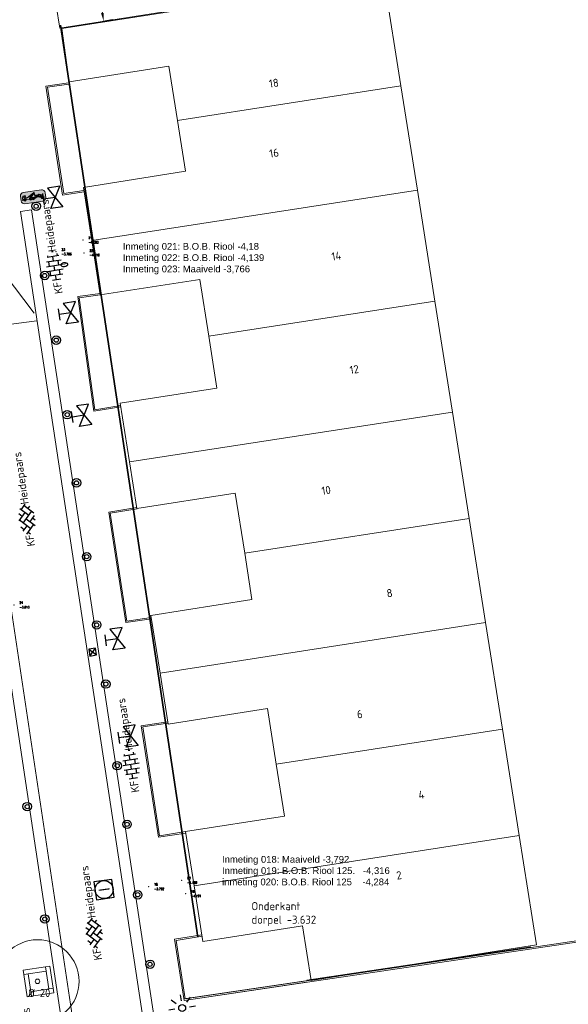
# Model space of a CAD drawing. Header units: metres. Extents: x 102746 to 103541, y 468531 to 469408.
# Tile 6 of 87: x 103011 to 103035, y 468754 to 468798. Entities that reach past the tile are written whole.
import ezdxf
from ezdxf.enums import TextEntityAlignment as Align

# ---------------------------------------------------------------- set-up
doc = ezdxf.new("R2010")
doc.units = ezdxf.units.M
doc.linetypes.add('VH-OPSLUITBAND_60X200', pattern=[12, 6, -2, 2, -2])
doc.layers.get('0').update_dxf_attribs({"lineweight": 25})
for name, color, linetype, lineweight in [('B-RO-GR-BOOM-G', 90, 'Continuous', 13), ('B-RO-GR-BOOM_BOOM_20 CM-S', 90, 'Continuous', 25), ('B-RO-IE-MEUBILAIR_WEGMEUBILAIR-S', 7, 'Continuous', 25), ('B-RO-KL-WATER_HULPSTUK-S', 170, 'Continuous', 25), ('B-RO-OG-BEBOUWING-G', 7, 'Continuous', 35), ('B-RO-OG-BGT-G', 253, 'Continuous', 13), ('B-RO-RI-GWA_RIOOLPUT-S', 30, 'Continuous', 25), ('B-RO-RI-HWA_KOLK-S', 150, 'Continuous', 25), ('B-RO-VH-GOOT-G', 170, 'Continuous', 18), ('B-RO-VH-KANTOPSLUITING_ACHTERKANTBAND-G', 253, 'Continuous', 18), ('B-RO-VH-KANTOPSLUITING_OPSLUITBAND_60X200-G', 150, 'VH-OPSLUITBAND_60X200', 18), ('B-RO-VH-VERHARDING-G', 252, 'Continuous', 18), ('B-RO-VH-VERHARDING_BETONSTRAATSTEEN-S', 252, 'Continuous', 25), ('B-RO-VW-MARKERING_WEG MARKERING-G', 7, 'Continuous', 0), ('B-RO-VW-VERKEERSTEKEN_BORD_ONDERBORD-S', 7, 'Continuous', 25), ('CALQUE_PTTOPO_ALT', 7, 'Continuous', 0), ('CALQUE_PTTOPO_MAT', 7, 'Continuous', 0), ('PTTOPO', 7, 'Continuous', 0), ('X-XX-AL-M', 7, 'Continuous', 18), ('X-XX-AL-T18', 7, 'Continuous', 18)]:
    doc.layers.add(name, color=color, linetype=linetype, lineweight=lineweight)
doc.styles.add('ARIAL', font='arial.ttf')
doc.styles.add('NLCS-ISO', font='txt')
doc.styles.add('NLCS-ISO-M200-T18', font='txt', dxfattribs={"height": 0.36})
doc.styles.add('Style-STANDARD', font='STANDARD.shx')
doc.dimstyles.new('NLCS-M200-T18-PIJL_L2_H1', dxfattribs={"dimscale": 0.2, "dimtxt": 2.5, "dimasz": 1.8, "dimexe": 2, "dimexo": 2, "dimgap": 0.7, "dimtad": 1, "dimzin": 0, "dimdsep": 46, "dimtxsty": 'NLCS-ISO-M200-T18', "dimcen": 0, "dimdle": 2, "dimclrd": 256, "dimclre": 256, "dimclrt": 256, "dimadec": 1, "dimazin": 0, "dimtfac": 1, "dimtdec": 3, "dimtofl": 0, "dimtmove": 0, "dimatfit": 3, "dimfxl": 2, "dimfxlon": 1, "dimtfillclr": 256, "dimtolj": 1, "dimtzin": 0, "dimlwd": -1, "dimlwe": -1, "dimarcsym": 0})

# ---------------------------------------------------------------- blocks, each defined once
blk = doc.blocks.new('SVH-BSS_KEIFORMAAT_KEPER_KL-SO')
for p, q in [((-3.44, -0.47), (-2.97, 0)), ((-3.31, 0.34), (-1.48, -1.48)), ((-2.52, 1.03), (-1.48, 0)), ((-2.23, -0.74), (0, 1.48)), ((-2.23, 0.74), (-1.57, 1.4)), ((-1.77, -1.77), (0, 0)), ((-0.74, 0.74), (1.48, -1.48)), ((-0.1, 1.58), (1.48, 0)), ((0.74, 0.74), (1.4, 1.4)), ((0.74, -0.74), (2.46, 0.98)), ((1.06, -1.91), (2.97, 0)), ((2.23, 0.74), (3.31, -0.34)), ((-0.74, -0.74), (0.5, -1.99)), ((-0.52, -2), (0, -1.48)), ((2.23, -0.74), (2.72, -1.24))]:
    blk.add_line(p, q)
at = {"style": 'NLCS-ISO'}
blk.add_attdef('FORMAAT', text='', height=1.8, dxfattribs=at).set_placement((-3.47, -0.23), align=Align.MIDDLE_RIGHT)
blk.add_attdef('KLEUR', text='', height=1.8, dxfattribs=at).set_placement((3.32, -0.22), align=Align.MIDDLE_LEFT)
at = {"style": 'NLCS-ISO', "flags": 1}
blk.add_attdef('FUNCTIE', text='', height=1.8, dxfattribs=at).set_placement((0.12, -3.58), align=Align.MIDDLE_CENTER)
blk = doc.blocks.new('SVH-BSS_KEIFORMAAT_HALFST_KL-SO')
for p, q in [((-3.15, -1), (-3.15, 0.83)), ((-3.15, 0), (-2.1, 0)), ((-2.1, -1.59), (-2.1, 1.42)), ((-2.1, 1.05), (-1.05, 1.05)), ((-1.05, -1.83), (-1.05, 1.66)), ((-1.05, 0), (0, 0)), ((0, -1.88), (0, 1.71)), ((0, 1.05), (1.05, 1.05)), ((1.05, -1.75), (1.05, 1.58)), ((1.05, 0), (2.1, 0)), ((2.1, -1.4), (2.1, 1.22)), ((2.1, 1.05), (2.41, 1.05)), ((3.15, -0.26), (3.15, 0.09)), ((3.15, 0), (3.16, 0)), ((-2.1, -1.05), (-1.05, -1.05)), ((0, -1.05), (1.05, -1.05)), ((2.1, -1.05), (2.64, -1.05))]:
    blk.add_line(p, q)
at = {"style": 'NLCS-ISO'}
blk.add_attdef('FORMAAT', text='', height=1.8, dxfattribs=at).set_placement((-3.62, -0.09), align=Align.MIDDLE_RIGHT)
blk.add_attdef('KLEUR', text='', height=1.8, dxfattribs=at).set_placement((3.17, -0.09), align=Align.MIDDLE_LEFT)
at = {"style": 'NLCS-ISO', "flags": 1}
blk.add_attdef('FUNCTIE', text='', height=1.8, dxfattribs=at).set_placement((0.12, -3.58), align=Align.MIDDLE_CENTER)
blk = doc.blocks.new('SGR-BOOM 20')
at = {"layer": 'B-RO-GR-BOOM-G'}
for radius in [1.84, 0.1]:
    blk.add_circle((0.001, 0), radius, dxfattribs=at)
at = {"layer": 'X-XX-AL-T18', "insert": (-0.417, -0.337), "char_height": 0.36, "attachment_point": 1, "style": 'NLCS-ISO-M200-T18'}
blk.add_mtext_dynamic_manual_height_columns('%%C 20', width=1.83388, gutter_width=1.8, heights=[0], dxfattribs=at)
blk = doc.blocks.new('B-SRI-KOLK_STRAAT_300X300-SO')
for p, q in [((-0.75, 0), (0.75, 1.5)), ((0.75, 0), (-0.75, 1.5))]:
    blk.add_line(p, q)
at = {"flags": 128}
blk.add_lwpolyline([(-0.75, 0), (0.75, 0), (0.75, 1.5), (-0.75, 1.5)], close=True, dxfattribs=at)
blk = doc.blocks.new('SIE-WEG_PAAL_BETON')
for radius in [0.188, 0.0938]:
    blk.add_circle((0, 0), radius)
blk = doc.blocks.new('SKL-WTB_HULP_AFSLUITER_HANDB-SO')
at = {"ltscale": 0.1}
for p, q in [((-1.25, 2.62), (1.25, 2.62)), ((0, 0), (0, 2.62)), ((-2.3, -1.37), (-2.3, 1.37))]:
    blk.add_line(p, q, dxfattribs=at)
for p, q in [((2.3, 1.37), (-2.3, -1.37)), ((-2.3, 1.37), (2.3, -1.37)), ((2.3, -1.37), (2.3, 1.37))]:
    blk.add_line(p, q)
blk = doc.blocks.new('B-SIE-WEG_LICHTMAST_SPOT-SO')
for p, q in [((0, 1.62), (0, 3)), ((-3, 0), (-1.62, 0)), ((-2.12, 2.12), (-1.15, 1.15)), ((1.15, 1.15), (2.12, 2.12)), ((-2.12, -2.12), (-1.15, -1.15)), ((0, -3), (0, -1.62)), ((1.15, -1.15), (2.12, -2.12)), ((1.62, 0), (3, 0))]:
    blk.add_line(p, q)
blk.add_circle((0, 0), 0.77)
at = {"style": 'NLCS-ISO'}
blk.add_attdef('TYPE', text='', height=1.8, dxfattribs=at).set_placement((0, 3), align=Align.BOTTOM_CENTER)
blk = doc.blocks.new('SIE-WEG_STRAATPOT_BRANDKRAAN-SO')
blk.add_ellipse((0, 0), major_axis=(-0.729, 0), ratio=0.685994)
at = {"style": 'NLCS-ISO'}
blk.add_text('BR', height=0.4, dxfattribs=at).set_placement((-0.3, -0.15))
blk = doc.blocks.new('A$C0d379f04')
at = {"layer": 'B-RO-VH-VERHARDING-G', "flags": 128}
for points in [[(0, 1.2), (1, 1.2), (1, 1), (0, 1)], [(0.2, 1), (0.2, 0), (0, 0), (0, 1)], [(1.2, 1.2), (1.2, 0.2), (1, 0.2), (1, 1.2)], [(0.2, 0.2), (1.2, 0.2), (1.2, 0), (0.2, 0)]]:
    blk.add_lwpolyline(points, close=True, dxfattribs=at)
blk = doc.blocks.new('B-SVW-VERKEERSTEKEN_BORD_ONDERBORD_OB303-SO')
at = {"true_color": 0xffffff}
h = blk.add_hatch(color=7, dxfattribs=at)
h.dxf.hatch_style = 1
edge = h.paths.add_edge_path()
edge.add_line((2.75, -0.52), (2.75, 0.52))
edge.add_arc((2.02, 0.52), 0.726, 0, 90)
edge.add_line((2.02, 1.25), (-2.02, 1.25))
edge.add_arc((-2.02, 0.52), 0.726, 90, 180)
edge.add_line((-2.75, 0.52), (-2.75, -0.52))
edge.add_arc((-2.02, -0.52), 0.726, 180, 270)
edge.add_line((-2.02, -1.25), (2.02, -1.25))
edge.add_arc((2.02, -0.52), 0.726, 270, 360)
h = blk.add_hatch(color=7, dxfattribs=at)
h.dxf.hatch_style = 1
h.paths.add_polyline_path([(-0.26, -0.02), (-0.47, -0.02), (-0.47, 0.01), (0.26, 0.73), (0.34, 0.71), (0.39, 0.23), (0.41, 0.3), (0.36, 0.84, 0.493116), (0.28, 0.89), (-1.35, -0.01), (-1.56, -0.01), (-1.56, -0.1), (-1.66, -0.1), (-1.66, 0.14), (-1.69, 0.5), (-2.27, 0.5), (-2.42, 0.02), (-2.4, -0.35), (-2.44, -0.35), (-2.44, -0.44), (-2.18, -0.44, -0.872802), (-1.56, -0.39), (-0.92, -0.39, -0.398056), (-0.68, -0.16), (0.02, -0.16, -0.385059), (0.27, -0.38), (0.57, -0.38), (0.57, -0.22)])
h.paths.add_polyline_path([(-1.07, 0.06), (0.02, 0.68), (0.02, 0.57), (-0.53, 0.06)], flags=16)
h.paths.add_polyline_path([(-1.82, 0.13), (-2.26, 0.13), (-2.16, 0.41), (-1.82, 0.41)], flags=16)
h = blk.add_hatch(color=7, dxfattribs=at)
h.dxf.hatch_style = 1
h.paths.add_polyline_path([(2.14, -0.56), (2.31, -0.59), (2.41, -0.33), (2.14, -0.18), (2, 0.14, 0.203204), (1.97, 0.17), (1.38, 0.38, 0.195324), (1.31, 0.38), (1.01, 0.24), (0.43, 0.35), (0.35, 0.12), (0.53, 0.02, -0.973453), (0.94, -0.15), (1.72, -0.43, -0.944979)])
h.paths.add_polyline_path([(1.03, 0.2), (1.33, 0.34, -0.20527), (1.37, 0.34), (1.69, 0.22), (1.61, 0)], flags=16)
h.paths.add_polyline_path([(1.65, -0.01), (1.73, 0.2), (1.93, 0.13, -0.215581), (1.96, 0.1), (2.07, -0.16)], flags=16)
h = blk.add_hatch(color=7, dxfattribs=at)
h.dxf.hatch_style = 1
h.paths.add_polyline_path([(0.57, -0.01, 1), (0.89, -0.13, 1)])
h = blk.add_hatch(color=7, dxfattribs=at)
h.dxf.hatch_style = 1
h.paths.add_polyline_path([(-1.62, -0.45, 1), (-2.12, -0.45, 1)])
h = blk.add_hatch(color=7, dxfattribs=at)
h.dxf.hatch_style = 1
h.paths.add_polyline_path([(-0.37, -0.45, 1), (-0.87, -0.45, 1)])
h = blk.add_hatch(color=7, dxfattribs=at)
h.dxf.hatch_style = 1
h.paths.add_polyline_path([(0.2, -0.45, 1), (-0.3, -0.45, 1)])
h = blk.add_hatch(color=7, dxfattribs=at)
h.dxf.hatch_style = 1
h.paths.add_polyline_path([(1.76, -0.45, 1), (2.09, -0.57, 1)])
at = {"color": 250, "lineweight": 0, "true_color": 0x191919}
for points in [[(2.75, -0.52), (2.75, 0.52, 0.414214), (2.02, 1.25), (-2.02, 1.25, 0.414214), (-2.75, 0.52), (-2.75, -0.52, 0.414214), (-2.02, -1.25), (2.02, -1.25, 0.414214)], [(0.41, 0.3), (0.36, 0.84, 0.493116), (0.28, 0.89), (-1.35, -0.01), (-1.56, -0.01), (-1.56, -0.1), (-1.66, -0.1), (-1.66, 0.14), (-1.69, 0.5), (-2.27, 0.5), (-2.42, 0.02), (-2.4, -0.35), (-2.44, -0.35), (-2.44, -0.44), (-2.18, -0.44, -0.872802), (-1.56, -0.39), (-0.92, -0.39, -0.398056), (-0.68, -0.16), (0.02, -0.16, -0.385059), (0.27, -0.38), (0.57, -0.38), (0.57, -0.22), (-0.26, -0.02), (-0.47, -0.02), (-0.47, 0.01), (0.26, 0.73), (0.34, 0.71), (0.39, 0.23)], [(0.94, -0.15, 0.973453), (0.53, 0.02), (0.35, 0.12), (0.43, 0.35), (1.01, 0.24), (1.31, 0.38, -0.195324), (1.38, 0.38), (1.97, 0.17, -0.207879), (2, 0.14), (2.14, -0.18), (2.41, -0.33), (2.31, -0.59), (2.14, -0.56, 0.944979), (1.72, -0.43)], [(1.61, 0), (1.69, 0.22), (1.37, 0.34, 0.20527), (1.33, 0.34), (1.03, 0.2)], [(1.65, -0.01), (2.07, -0.16), (1.96, 0.1, 0.215581), (1.93, 0.13), (1.73, 0.2)]]:
    blk.add_lwpolyline(points, format="xyb", close=True, dxfattribs=at)
for points in [[(-1.82, 0.13), (-1.82, 0.41), (-2.16, 0.41), (-2.26, 0.13)], [(-0.53, 0.06), (0.02, 0.57), (0.02, 0.68), (-1.07, 0.06)]]:
    blk.add_lwpolyline(points, close=True, dxfattribs=at)
for centre, radius in [((0.73, -0.07), 0.173), ((-1.87, -0.45), 0.249), ((-0.62, -0.45), 0.249), ((-0.05, -0.45), 0.249), ((1.92, -0.51), 0.173)]:
    blk.add_circle(centre, radius, dxfattribs=at)
blk = doc.blocks.new('*D226')
at = {"layer": 'Defpoints', "color": 0, "transparency": 16777216}
for p in [(103012.357, 468799.433, -3.718), (103014.623, 468797.72), (103012.682, 468797.409, -3.718)]:
    blk.add_point(p, dxfattribs=at)
at = {"layer": 'X-XX-AL-M', "transparency": 16777216}
for p, q in [((103014.27, 468799.739), (103014.694, 468799.807)), ((103014.356, 468799.388), (103014.566, 468798.075)), ((103014.594, 468797.715), (103015.018, 468797.783))]:
    blk.add_line(p, q, dxfattribs=at)
for points in [[(103014.415, 468799.398), (103014.297, 468799.379), (103014.299, 468799.744)], [(103014.625, 468798.085), (103014.507, 468798.066), (103014.623, 468797.72)]]:
    blk.add_solid(points, dxfattribs=at)
at = {"layer": 'X-XX-AL-M', "transparency": 16777216, "insert": (103014.777, 468798.782), "char_height": 0.36, "attachment_point": 5, "rotation": 279.0977, "style": 'NLCS-ISO-M200-T18'}
blk.add_mtext('\\A1;2.05', dxfattribs=at)
blk = doc.blocks.new('SRI-PUT_INSPECTIE-SO')
at = {"lineweight": -3, "flags": 128}
blk.add_lwpolyline([(-2, -2), (2, -2), (2, 2), (-2, 2)], close=True, dxfattribs=at)
at = {"lineweight": -3, "ltscale": 1.5}
blk.add_circle((0, 0), 2, dxfattribs=at)
at = {"ltscale": 0.1, "style": 'NLCS-ISO'}
blk.add_text('I', height=2.5, dxfattribs=at).set_placement((0, -0.01), align=Align.MIDDLE_CENTER)
blk = doc.blocks.new('PTTOPO')
at = {"layer": 'PTTOPO'}
blk.add_point((0, 0), dxfattribs=at)
at = {"layer": 'CALQUE_PTTOPO_ALT', "style": 'Style-STANDARD', "width": 0.8}
blk.add_attdef('ALT', text='', height=0.1, dxfattribs=at).set_placement((0.25, -0.1), align=Align.MIDDLE_LEFT)
at = {"layer": 'CALQUE_PTTOPO_MAT', "style": 'Style-STANDARD', "width": 0.8}
blk.add_attdef('MAT', text='', height=0.1, dxfattribs=at).set_placement((0.25, 0.1), align=Align.MIDDLE_LEFT)

msp = doc.modelspace()

# ---------------------------------------------------------------- linework, layer by layer
at = {"layer": 'B-RO-OG-BEBOUWING-G', "linetype": 'Continuous'}
for points in [[(103018.795, 468757.114, -1.308), (103012.705, 468797.534, -2.696)], [(103033.553, 468756.662, 0.662), (103023.631, 468755.188, 0.266)]]:
    msp.add_polyline3d(points, dxfattribs=at)
at = {"layer": 'B-RO-OG-BGT-G', "color": 252, "flags": 128}
for points in [[(103027.041, 468799.615), (103012.763, 468797.388), (103013.096, 468795.029), (103017.515, 468795.726), (103017.896, 468793.311), (103027.793, 468794.844), (103027.067, 468799.448)], [(103027.793, 468794.844), (103017.896, 468793.311), (103018.251, 468791.058), (103013.723, 468790.344), (103014.094, 468787.991), (103028.521, 468790.226)], [(103019.276, 468783.756), (103029.297, 468785.308), (103028.521, 468790.226), (103014.094, 468787.991), (103014.475, 468785.576), (103018.879, 468786.27)], [(103029.297, 468785.308), (103019.276, 468783.756), (103019.639, 468781.452), (103015.361, 468780.778), (103015.772, 468778.173), (103030.073, 468780.389)], [(103030.817, 468775.671), (103030.073, 468780.389), (103015.772, 468778.173), (103016.097, 468776.11), (103020.45, 468776.796), (103020.87, 468774.13)], [(103020.87, 468774.13), (103021.194, 468772.078), (103016.716, 468771.372), (103017.119, 468768.819), (103031.545, 468771.054), (103030.817, 468775.671)], [(103032.289, 468766.336), (103031.545, 468771.054), (103017.119, 468768.819), (103017.476, 468766.554), (103021.879, 468767.248), (103022.268, 468764.783)], [(103033.033, 468761.618), (103032.289, 468766.336), (103022.268, 468764.783), (103022.631, 468762.48), (103018.253, 468761.79), (103018.632, 468759.387)], [(103018.632, 468759.387), (103019.021, 468756.922), (103023.428, 468757.617), (103023.811, 468755.188), (103033.799, 468756.763), (103033.033, 468761.618)]]:
    msp.add_lwpolyline(points, close=True, dxfattribs=at)
at = {"layer": 'B-RO-VH-GOOT-G', "elevation": -3.755, "flags": 128}
msp.add_lwpolyline([(103010.931, 468789.281), (103011.425, 468789.356)], dxfattribs=at)
at = {"layer": 'B-RO-VH-GOOT-G', "linetype": 'Continuous'}
for points, elevation in [([(103011.425, 468789.356), (103019.254, 468737.767)], -3.755), ([(103010.931, 468789.281), (103018.759, 468737.692)], -3.755), ([(103016.382, 468729.23), (103009.007, 468778.29)], -3.825), ([(103016.881, 468729.308), (103009.502, 468778.365)], -3.825)]:
    msp.add_lwpolyline(points, dxfattribs=dict(at, elevation=elevation))
at = {"layer": 'B-RO-VH-KANTOPSLUITING_ACHTERKANTBAND-G', "linetype": 'Continuous'}
for points, elevation in [([(103013.064, 468794.98), (103012.065, 468794.835), (103012.806, 468790.002), (103013.753, 468790.151)], -3.742), ([(103014.464, 468785.648), (103013.475, 468785.508), (103014.182, 468780.422), (103015.387, 468780.612)], -3.708), ([(103016.739, 468771.225), (103015.603, 468771.055), (103014.847, 468775.953), (103016.091, 468776.149)], -3.78), ([(103018.263, 468761.726), (103017.048, 468761.535), (103016.284, 468766.476), (103017.46, 468766.654)], -3.684), ([(103048.404, 468758.789), (103033.486, 468756.57), (103018.186, 468754.309)], -3.878), ([(103023.613, 468755.109), (103018.186, 468754.309), (103017.765, 468757.015), (103018.975, 468757.214)], -3.747)]:
    msp.add_lwpolyline(points, dxfattribs=dict(at, elevation=elevation))
at = {"layer": 'B-RO-VH-KANTOPSLUITING_OPSLUITBAND_60X200-G', "linetype": 'Continuous'}
for points, elevation in [([(103013.073, 468794.921), (103012.133, 468794.784), (103012.856, 468790.07), (103013.744, 468790.21)], -3.742), ([(103014.472, 468785.588), (103013.543, 468785.457), (103014.233, 468780.491), (103015.378, 468780.671)], -3.708), ([(103016.73, 468771.285), (103015.654, 468771.123), (103014.916, 468775.903), (103016.1, 468776.09)], -3.78), ([(103018.254, 468761.786), (103017.098, 468761.603), (103016.352, 468766.426), (103017.469, 468766.595)], -3.684), ([(103023.604, 468755.169), (103018.236, 468754.377), (103017.834, 468756.965), (103018.985, 468757.155)], -3.747)]:
    msp.add_lwpolyline(points, dxfattribs=dict(at, elevation=elevation))
msp.add_polyline3d([(103048.395, 468758.848, -3.878), (103033.477, 468756.629, -3.774), (103018.176, 468754.369, -3.782)], dxfattribs=at)
at = {"layer": 'B-RO-VH-VERHARDING-G', "elevation": -3.718, "flags": 128}
msp.add_lwpolyline([(103012.682, 468797.409), (103012.357, 468799.433), (103024.962, 468801.451), (103025.05, 468800.916), (103038.327, 468802.967), (103037.873, 468806.011), (103033.878, 468832.222), (103035.673, 468832.477), (103037.637, 468819.419), (103037.353, 468819.376), (103039.339, 468806.348), (103042.683, 468806.815), (103073.492, 468811.452), (103073.754, 468809.653), (103060.416, 468807.692), (103060.375, 468807.961), (103042.906, 468805.331), (103042.891, 468805.329), (103049.999, 468758.973), (103048.517, 468758.745), (103041.838, 468802.008), (103038.625, 468801.486), (103038.576, 468801.488)], close=True, dxfattribs=at)
at = {"layer": 'B-RO-VH-VERHARDING-G', "linetype": 'Continuous'}
msp.add_polyline3d([(103011.666, 468784.437, -3.755), (103003.226, 468783.333, -3.85), (103002.873, 468785.777, -3.85), (102995.89, 468784.799, -3.806), (102996.262, 468782.337, -3.781), (102991.275, 468781.562, -3.835)], dxfattribs=at)
at = {"layer": 'B-RO-VW-MARKERING_WEG MARKERING-G', "linetype": 'Continuous', "elevation": -3.746}
msp.add_lwpolyline([(103011.546, 468784.765), (103008.415, 468788.898)], dxfattribs=at)

# ---------------------------------------------------------------- block references
at = {"layer": 'B-RO-GR-BOOM_BOOM_20 CM-S'}
msp.add_blockref('SGR-BOOM 20', (103011.692, 468755.154, -3.661), dxfattribs=at)
at = {"layer": 'B-RO-IE-MEUBILAIR_WEGMEUBILAIR-S'}
for p in [(103011.631, 468789.509, -3.813), (103012.01, 468786.437, -3.733), (103012.522, 468783.574, -3.698), (103013.008, 468780.27, -3.697), (103013.419, 468777.247, -3.723), (103013.872, 468773.976, -3.755), (103014.313, 468770.951, -3.8), (103014.719, 468768.329, -3.837), (103015.222, 468764.709, -3.79), (103011.235, 468762.896, -3.791), (103015.66, 468762.111, -3.771), (103016.133, 468758.989, -3.76), (103012.016, 468757.915, -3.796), (103016.677, 468755.908, -3.794)]:
    msp.add_blockref('SIE-WEG_PAAL_BETON', p, dxfattribs=at)
at = {"layer": 'B-RO-IE-MEUBILAIR_WEGMEUBILAIR-S', "xscale": 0.2, "yscale": 0.2, "zscale": 0.2}
for name, p, rotation in [('SIE-WEG_STRAATPOT_BRANDKRAAN-SO', (103012.876, 468786.922, -3.762), 8.347157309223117), ('B-SIE-WEG_LICHTMAST_SPOT-SO', (103018.1, 468753.964, -3.771), 188.6285679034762)]:
    msp.add_blockref(name, p, dxfattribs=dict(at, rotation=rotation))
at = {"layer": 'B-RO-IE-MEUBILAIR_WEGMEUBILAIR-S', "rotation": 8.766067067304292}
msp.add_blockref('A$C0d379f04', (103011.235, 468754.462, -3.661), dxfattribs=at)
at = {"layer": 'B-RO-KL-WATER_HULPSTUK-S', "xscale": 0.2000000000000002, "yscale": 0.2000000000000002, "zscale": 0.2000000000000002, "rotation": 98.4555965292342}
for p in [(103012.48, 468789.899, -3.762), (103013.17, 468784.786, -3.74), (103013.753, 468780.243, -3.758), (103015.237, 468770.341, -3.794), (103015.819, 468766.024, -3.778)]:
    msp.add_blockref('SKL-WTB_HULP_AFSLUITER_HANDB-SO', p, dxfattribs=at)
at = {"layer": 'B-RO-RI-GWA_RIOOLPUT-S', "xscale": 0.2, "yscale": 0.2, "zscale": 0.2, "rotation": 97.8569213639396}
msp.add_blockref('SRI-PUT_INSPECTIE-SO', (103014.64, 468759.219, -3.735), dxfattribs=at)
at = {"layer": 'B-RO-RI-HWA_KOLK-S', "xscale": 0.2, "yscale": 0.2, "zscale": 0.2, "rotation": 278.6285679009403}
msp.add_blockref('B-SRI-KOLK_STRAAT_300X300-SO', (103013.993, 468769.721, -3.755), dxfattribs=at)
at = {"layer": 'B-RO-VH-VERHARDING_BETONSTRAATSTEEN-S'}
for name, p, xscale, yscale, zscale, rotation in [('SVH-BSS_KEIFORMAAT_HALFST_KL-SO', (103012.43, 468786.865), 0.1999999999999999, 0.1999999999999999, 0.1999999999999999, 98.78989133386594), ('SVH-BSS_KEIFORMAAT_KEPER_KL-SO', (103011.182, 468775.636), 0.2, 0.2, 0.2, 98.54895081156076), ('SVH-BSS_KEIFORMAAT_HALFST_KL-SO', (103015.822, 468764.758), 0.1999999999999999, 0.1999999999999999, 0.1999999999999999, 98.78989133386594), ('SVH-BSS_KEIFORMAAT_KEPER_KL-SO', (103014.156, 468757.294), 0.2, 0.2, 0.2, 98.54895081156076), ('SVH-BSS_KEIFORMAAT_HALFST_KL-SO', (103011.594, 468751.037), 0.1999999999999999, 0.1999999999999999, 0.1999999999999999, 98.78989133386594)]:
    msp.add_blockref(name, p, dxfattribs=dict(at, xscale=xscale, yscale=yscale, zscale=zscale, rotation=rotation)).add_auto_attribs({'FORMAAT': 'KF', 'KLEUR': 'Heidepaars'})
at = {"layer": 'B-RO-VW-VERKEERSTEKEN_BORD_ONDERBORD-S', "xscale": 0.2, "yscale": 0.2, "zscale": 0.2, "rotation": 8.248842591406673}
msp.add_blockref('B-SVW-VERKEERSTEKEN_BORD_ONDERBORD_OB303-SO', (103011.499, 468789.929), dxfattribs=at)
at = {"layer": 'PTTOPO'}
for p, values in [((103013.7, 468788.011, -4.06), {'ALT': '-4.060', 'MAT': '21'}), ((103012.51, 468787.49, -3.766), {'ALT': '-3.766', 'MAT': '23'}), ((103013.751, 468787.444, -4.019), {'ALT': '-4.019', 'MAT': '22'}), ((103010.645, 468771.837, -3.813), {'ALT': '-3.813', 'MAT': '24'}), ((103018.073, 468759.628, -4.159), {'ALT': '-4.159', 'MAT': '20'}), ((103016.611, 468759.347, -3.792), {'ALT': '-3.792', 'MAT': '18'}), ((103018.25, 468759.035, -4.191), {'ALT': '-4.191', 'MAT': '19'})]:
    msp.add_blockref('PTTOPO', p, dxfattribs=at).add_auto_attribs(values)

# ---------------------------------------------------------------- texts
at = {"char_height": 0.3, "attachment_point": 1, "style": 'ARIAL'}
for s, insert in [('Inmeting 021: B.O.B. Riool -4,18^JInmeting 022: B.O.B. Riool -4,139^JInmeting 023: Maaiveld -3,766^J', (103015.471, 468787.882)), ('Inmeting 018: Maaiveld -3,792^JInmeting 019: B.O.B. Riool 125.   -4,316^Jinmeting 020: B.O.B. Riool 125    -4,284^J', (103019.868, 468760.709))]:
    msp.add_mtext(s, dxfattribs=dict(at, insert=insert))
at = {"layer": 'B-RO-OG-BGT-G', "color": 252, "style": 'NLCS-ISO-M200-T18'}
for s, p in [('18', (103022.163, 468794.968)), ('16', (103022.172, 468791.87)), ('14', (103024.932, 468787.305)), ('12', (103025.726, 468782.272)), ('10', (103024.48, 468776.918)), ('8', (103027.289, 468772.361)), ('6', (103025.968, 468766.995)), ('4', (103028.699, 468763.426)), ('2', (103027.708, 468759.852))]:
    msp.add_text(s, height=0.36, rotation=9, dxfattribs=at).set_placement(p, align=Align.MIDDLE)
at = {"layer": 'X-XX-AL-T18', "insert": (103021.172, 468758.665), "char_height": 0.36, "attachment_point": 1, "style": 'NLCS-ISO-M200-T18'}
msp.add_mtext_dynamic_manual_height_columns('Onderkant\\Pdorpel -3.632', width=5.77453, gutter_width=1.8, heights=[0], dxfattribs=at)

# ---------------------------------------------------------------- dimensions: what is measured, and where the dimension line sits
at = {"layer": 'X-XX-AL-M'}
dim = msp.add_aligned_dim(p1=(103012.357, 468799.433, -3.718), p2=(103012.682, 468797.409, -3.718), distance=1.966, dimstyle='NLCS-M200-T18-PIJL_L2_H1', dxfattribs=at)
dim.commit()
dim.dimension.update_dxf_attribs({"geometry": '*D226', "text_midpoint": (103014.777, 468798.782)})

doc.saveas('drawing.dxf')
